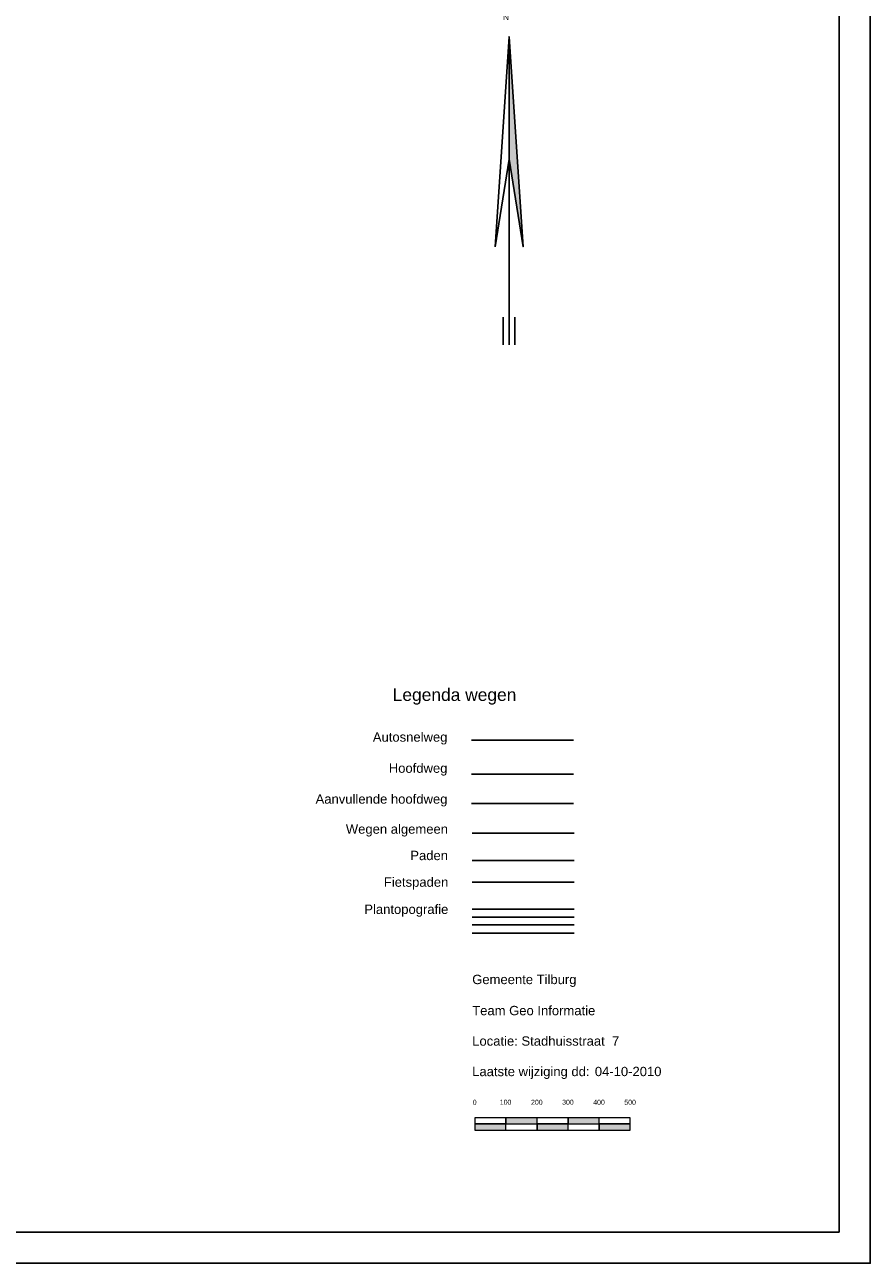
# Model space of a CAD drawing. Header units: metres. Extents: x 123817 to 142006, y 393105 to 406084.
# Tile 114 of 138: x 139287 to 142006, y 393105 to 397086. Entities that reach past the tile are written whole.
import ezdxf
from ezdxf.enums import TextEntityAlignment as Align

# ---------------------------------------------------------------- set-up
doc = ezdxf.new("R2010")
doc.units = ezdxf.units.M
doc.header["$MEASUREMENT"] = 0
doc.styles.add('Style-Arial', font='arial.ttf')

# ---------------------------------------------------------------- blocks, each defined once
blk = doc.blocks.new('npstapla')
blk.add_hatch(color=256).paths.add_polyline_path([(90, 630), (0, 1192.5), (0, 1980)])
for p, q in [((-90, 630), (0, 1980)), ((0, 1980), (0, 0)), ((0, 1980), (90, 630)), ((0, 1192.5), (-90, 630)), ((90, 630), (0, 1192.5)), ((-37.5, 176.8), (-37.5, 0)), ((37.5, 176.8), (37.5, 0))]:
    blk.add_line(p, q)
at = {"flags": 128}
for points in [[(0, 1192.5), (90, 630), (0, 1980)], [(0, 1980), (0, 1192.5), (90, 630)]]:
    blk.add_lwpolyline(points, close=True, dxfattribs=at)
at = {"style": 'Style-Arial'}
blk.add_text('N', height=37.5, dxfattribs=at).set_placement((-38, 2125.2), align=Align.TOP_LEFT)

msp = doc.modelspace()

# ---------------------------------------------------------------- hatches: boundary and pattern name
at = {"linetype": 'Continuous', "lineweight": 13}
for points in [[(140834.3, 393553), (140834.3, 393573), (140934.3, 393573), (140934.3, 393553)], [(141034.3, 393553), (141034.3, 393573), (141134.3, 393573), (141134.3, 393553)], [(140734.3, 393533), (140734.3, 393553), (140834.3, 393553), (140834.3, 393533)], [(140934.3, 393533), (140934.3, 393553), (141034.3, 393553), (141034.3, 393533)], [(141134.3, 393533), (141134.3, 393553), (141234.3, 393553), (141234.3, 393533)]]:
    msp.add_hatch(color=256, dxfattribs=at).paths.add_polyline_path(points)

# ---------------------------------------------------------------- linework, layer by layer
for p, q in [((140724, 394785.9), (141052, 394785.9)), ((140724, 394677.4), (141052, 394677.4)), ((140724, 394582.5), (141052, 394582.5)), ((140725.8, 394487.6), (141053.8, 394487.6)), ((140725.8, 394400.2), (141053.8, 394400.2)), ((140725.8, 394330.3), (141053.8, 394330.3)), ((140725.8, 394242.9), (141053.8, 394242.9)), ((140725.8, 394217.1), (141053.8, 394217.1)), ((140725.8, 394192.9), (141053.8, 394192.9)), ((140725.8, 394166.2), (141053.8, 394166.2))]:
    msp.add_line(p, q)
msp.add_line((140734.3, 393553), (141234.3, 393553), dxfattribs=at)
at = {"flags": 128}
for points in [[(123817.1, 393105.4), (142006.1, 393105.4), (142006.1, 406084), (123817.1, 406084)], [(123917.1, 393205.4), (141906.1, 393205.4), (141906.1, 405987.2), (123917.1, 405987.2)]]:
    msp.add_lwpolyline(points, close=True, dxfattribs=at)
at = {"linetype": 'Continuous', "lineweight": 13, "flags": 128}
for points in [[(141234.3, 393573), (140734.3, 393573), (140734.3, 393533)], [(140734.3, 393533), (141234.3, 393533), (141234.3, 393573)], [(140834.3, 393533), (140834.3, 393573)], [(140934.3, 393533), (140934.3, 393573)], [(141034.3, 393533), (141034.3, 393573)], [(141134.3, 393533), (141134.3, 393573)]]:
    msp.add_lwpolyline(points, dxfattribs=at)
for points in [[(140934.3, 393573), (140834.3, 393573), (140834.3, 393553), (140934.3, 393553)], [(141134.3, 393573), (141034.3, 393573), (141034.3, 393553), (141134.3, 393553)], [(140734.3, 393553), (140734.3, 393533), (140834.3, 393533), (140834.3, 393553)], [(140934.3, 393533), (141034.3, 393533), (141034.3, 393553), (140934.3, 393553)], [(141134.3, 393533), (141234.3, 393533), (141234.3, 393553), (141134.3, 393553)]]:
    msp.add_lwpolyline(points, close=True, dxfattribs=at)

# ---------------------------------------------------------------- block references
at = {"xscale": 0.5, "yscale": 0.5, "zscale": 0.5}
msp.add_blockref('npstapla', (140844.2, 396057), dxfattribs=at)

# ---------------------------------------------------------------- texts
at = {"lineweight": 13, "style": 'Style-Arial'}
msp.add_text('Legenda wegen', height=40, dxfattribs=at).set_placement((140669, 394932.5), align=Align.MIDDLE_CENTER)
for s, p in [('Autosnelweg', (140646.1, 394796.5)), ('Hoofdweg', (140646.1, 394696.5)), ('Aanvullende hoofdweg', (140646.1, 394597.3)), ('Wegen algemeen', (140647.9, 394500.7)), ('Paden', (140647.9, 394415.9)), ('Fietspaden', (140649, 394330.3)), ('Plantopografie', (140649, 394242.9))]:
    msp.add_text(s, height=30, dxfattribs=at).set_placement(p, align=Align.MIDDLE_RIGHT)
for s, p in [('Gemeente Tilburg', (140725.8, 394017.4)), ('Team Geo Informatie', (140725.8, 393917.4)), ('Locatie: Stadhuisstraat  7  ', (140725.8, 393819.5)), ('Laatste wijziging dd:', (140725.8, 393721.6)), ('04-10-2010', (141120.2, 393721.6))]:
    msp.add_text(s, height=30, dxfattribs=at).set_placement(p, align=Align.MIDDLE_LEFT)
at = {"linetype": 'Continuous', "lineweight": 13, "style": 'Style-Arial'}
for s, p in [('0', (140733.7, 393622.8)), ('100', (140833.1, 393622.8)), ('200', (140933.7, 393622.8)), ('300', (141033.7, 393622.8)), ('400', (141133.7, 393622.8)), ('500', (141233.7, 393622.8))]:
    msp.add_text(s, height=16, dxfattribs=at).set_placement(p, align=Align.MIDDLE_CENTER)

doc.saveas('drawing.dxf')
